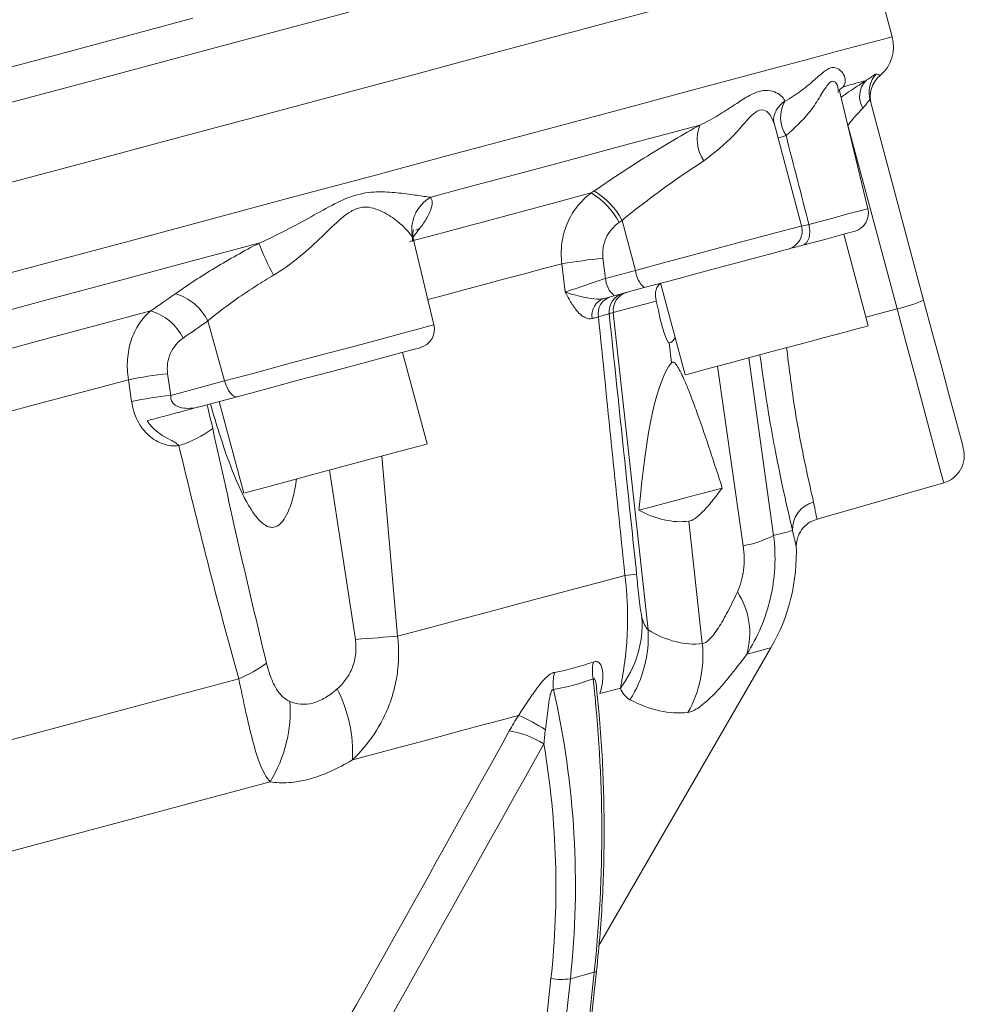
# Model space of a CAD drawing. Header units: millimetres. Extents: x 83 to 407, y -96 to 519.
# Tile 6 of 11: x 338 to 388, y 61 to 113. Entities that reach past the tile are written whole.
import ezdxf

# ---------------------------------------------------------------- set-up
doc = ezdxf.new("R2010")
doc.units = ezdxf.units.MM

msp = doc.modelspace()

# ---------------------------------------------------------------- linework, layer by layer
at = {"color": 7, "linetype": 'Continuous', "lineweight": 15}
for p, q in [((384.351, 112.493), (383.161, 116.935)), ((381.768, 109.855), (381.577, 109.699)), ((383.062, 103.423), (381.59, 109.558)), ((383.178, 109.145), (386.003, 98.6)), ((379.572, 102.515), (378.119, 107.937)), ((368.488, 104.252), (368.641, 104.358)), ((370.114, 102.807), (369.961, 102.701)), ((370.114, 102.807), (370.821, 100.17)), ((383.086, 97.245), (381.791, 102.075)), ((360.187, 97.294), (359.128, 101.708)), ((369.102, 100.813), (369.23, 99.744)), ((367.118, 99.034), (366.938, 100.522)), ((369.23, 99.744), (370.821, 100.17)), ((371.281, 99.258), (369.69, 98.832)), ((372.144, 99.443), (373.426, 94.657)), ((371.911, 98.554), (369.648, 97.948)), ((371.482, 81.206), (369.648, 97.948)), ((348.273, 97.505), (349.159, 94.339)), ((372.714, 95.302), (372.599, 96.352)), ((359.836, 91.015), (358.541, 95.845)), ((346.158, 94.72), (346.323, 93.579)), ((344.258, 93.26), (344.093, 94.4)), ((346.323, 93.579), (349.159, 94.339)), ((349.819, 93.508), (347.84, 92.977)), ((348.882, 93.257), (350.176, 88.427)), ((380.391, 87.053), (387.059, 88.966)), ((374.337, 80.486), (373.629, 86.943)), ((368.89, 64.565), (377.956, 80.268)), ((368.771, 78.123), (368.771, 78.126)), ((358.655, -28.846), (368.641, 63.154)), ((359.014, -26.608), (368.765, 63.236)), ((368.641, 63.154), (367.385, 62.817)), ((367.385, 62.817), (357.399, -29.183)), ((357.724, -16.736), (366.359, 62.821))]:
    msp.add_line(p, q, dxfattribs=at)
at = {"color": 8, "linetype": 'Continuous', "lineweight": 15}
for p, q in [((384.6, 98.143), (382.006, 107.824)), ((359.451, 102.392), (359.09, 101.925)), ((359.247, 102.282), (359.451, 102.392)), ((379.587, 102.496), (379.957, 102.591)), ((359.055, 101.691), (359.067, 101.881)), ((382.963, 97.703), (384.6, 98.143)), ((376.795, 95.559), (378.093, 86.184)), ((376.495, 85.649), (375.138, 95.115)), ((357.443, 90.374), (358.277, 80.875)), ((356.055, 80.71), (354.685, 89.635))]:
    msp.add_line(p, q, dxfattribs=at)
at = {"color": 7, "linetype": 'Continuous', "lineweight": 15, "flags": 128}
for points in [[(283.229, 90.159), (288.954, 91.693), (294.67, 93.224), (300.358, 94.748), (305.997, 96.259), (311.568, 97.752), (317.052, 99.222), (322.428, 100.662), (327.678, 102.069), (332.784, 103.437), (337.727, 104.762), (342.491, 106.038), (347.059, 107.262), (351.414, 108.429), (355.541, 109.535), (359.426, 110.576), (363.055, 111.548), (366.415, 112.448), (369.495, 113.274), (372.284, 114.021)], [(316.048, 105.039), (320.327, 106.186), (324.525, 107.311), (328.632, 108.411), (332.639, 109.485), (336.537, 110.529), (340.316, 111.542), (343.967, 112.52), (347.484, 113.463)], [(381.768, 109.855), (381.949, 109.903), (382.121, 109.949), (382.284, 109.993), (382.436, 110.034), (382.58, 110.072), (382.713, 110.108), (382.837, 110.141), (382.951, 110.172)], [(360.023, 104.028), (362.11, 104.587), (364.112, 105.124), (366.026, 105.637), (367.851, 106.126), (369.584, 106.59), (371.223, 107.029), (372.767, 107.443), (374.213, 107.83)], [(358.903, 101.684), (360.253, 102.046), (361.562, 102.396), (362.828, 102.735), (364.05, 103.063), (365.227, 103.378), (366.36, 103.682), (367.447, 103.973), (368.488, 104.252)], [(379.631, 101.496), (379.737, 101.543), (379.83, 101.625), (379.905, 101.738), (379.961, 101.878), (379.995, 102.039), (380.006, 102.217), (379.993, 102.403), (379.957, 102.591)], [(382.349, 102.224), (382.185, 102.18), (381.655, 102.038), (380.788, 101.806), (379.631, 101.496)], [(319.046, 93.048), (323.396, 94.214), (327.662, 95.357), (331.836, 96.475), (335.906, 97.566), (339.863, 98.626), (343.699, 99.654), (347.403, 100.647), (350.967, 101.602)], [(378.865, 101.29), (378.707, 101.248), (378.144, 101.097), (377.21, 100.847), (375.966, 100.514), (374.497, 100.12), (372.899, 99.692), (371.281, 99.258)], [(386.003, 98.6), (386.475, 96.84), (386.919, 95.183), (387.314, 93.706), (387.643, 92.479), (387.89, 91.559), (388.043, 90.989), (388.094, 90.796)], [(321.247, 91.594), (324.469, 92.457), (327.638, 93.306), (330.749, 94.14), (333.797, 94.956), (336.777, 95.755), (339.686, 96.535), (342.519, 97.294), (345.272, 98.031)], [(368.858, 97.718), (368.819, 97.707), (368.779, 97.697), (368.739, 97.686), (368.699, 97.675), (368.658, 97.664), (368.618, 97.654), (368.578, 97.643), (368.537, 97.632)], [(383.086, 97.245), (382.986, 97.218), (382.548, 97.101), (381.791, 96.898), (380.772, 96.625), (379.566, 96.302), (378.264, 95.953), (376.96, 95.604), (375.753, 95.28), (374.732, 95.007), (373.971, 94.803), (373.529, 94.684), (373.426, 94.657)], [(359.474, 96.095), (359.464, 96.092), (359.177, 96.015), (358.504, 95.835), (357.486, 95.562), (356.183, 95.213), (354.671, 94.808), (353.042, 94.371), (351.392, 93.929), (349.819, 93.508)], [(321.693, 88.398), (324.689, 89.201), (327.637, 89.991), (330.533, 90.767), (333.373, 91.528), (336.153, 92.273), (338.868, 93), (341.516, 93.71), (344.093, 94.4)], [(349.159, 94.339), (349.218, 94.157), (349.29, 93.986), (349.372, 93.834), (349.461, 93.705), (349.554, 93.605), (349.646, 93.538), (349.736, 93.505), (349.819, 93.508)], [(359.836, 91.015), (359.757, 90.994), (359.347, 90.884), (358.615, 90.688), (357.615, 90.42), (356.422, 90.101), (355.124, 89.753), (353.817, 89.402), (352.598, 89.076), (351.558, 88.797), (350.773, 88.587), (350.303, 88.461), (350.176, 88.427)], [(371, 87.517), (371.682, 87.699), (372.326, 87.872), (372.932, 88.034), (373.5, 88.186), (374.029, 88.328), (374.52, 88.46), (374.972, 88.581), (375.385, 88.692)], [(378.093, 86.184), (378.273, 86.233), (378.438, 86.277), (378.588, 86.317), (378.721, 86.353), (378.839, 86.384), (378.941, 86.411), (379.027, 86.435), (379.098, 86.453)], [(358.277, 80.875), (360.019, 81.341), (361.694, 81.79), (363.301, 82.221), (364.838, 82.633), (366.304, 83.025), (367.698, 83.399), (369.017, 83.752), (370.261, 84.086)], [(358.277, 80.875), (358.044, 80.858), (357.797, 80.839), (357.535, 80.82), (357.261, 80.8), (356.975, 80.779), (356.678, 80.757), (356.371, 80.734), (356.055, 80.71)], [(321.662, 71.063), (325.506, 72.094), (329.278, 73.104), (332.969, 74.093), (336.569, 75.058), (340.07, 75.996), (343.465, 76.906), (346.745, 77.785), (349.903, 78.631)], [(368.94, 77.852), (369.079, 77.889), (369.216, 77.926), (369.352, 77.963), (369.488, 77.999), (369.622, 78.035), (369.756, 78.071), (369.888, 78.106), (370.02, 78.141)], [(355.901, 74.358), (357.1, 74.679), (358.269, 74.993), (359.41, 75.298), (360.52, 75.596), (361.6, 75.885), (362.65, 76.167), (363.668, 76.439), (364.654, 76.704)], [(319.706, 64.66), (324.097, 65.836), (328.397, 66.988), (332.592, 68.113), (336.671, 69.206), (340.619, 70.264), (344.425, 71.283), (348.076, 72.262), (351.561, 73.195)]]:
    msp.add_lwpolyline(points, dxfattribs=at)
at = {"color": 8, "linetype": 'Continuous', "lineweight": 15, "flags": 128}
for points in [[(284.086, 94.602), (289.801, 96.133), (295.502, 97.661), (301.168, 99.179), (306.779, 100.682), (312.315, 102.166), (317.757, 103.624), (323.086, 105.052), (328.283, 106.444), (333.329, 107.796), (338.208, 109.104), (342.901, 110.361), (347.393, 111.565), (351.668, 112.71), (355.71, 113.793)], [(333.974, 98.994), (338.918, 100.319), (343.682, 101.595), (348.249, 102.819), (352.604, 103.986), (356.731, 105.092), (360.616, 106.133), (364.245, 107.105), (367.606, 108.006), (370.685, 108.831), (373.474, 109.578), (375.961, 110.245), (378.139, 110.828), (379.999, 111.327), (381.536, 111.738), (382.742, 112.062), (383.616, 112.295), (384.152, 112.439), (384.35, 112.492), (384.351, 112.493)], [(379.957, 102.591), (381.148, 102.91), (382.082, 103.161), (382.719, 103.331), (383.032, 103.415), (383.062, 103.423)], [(370.821, 100.17), (372.48, 100.615), (374.131, 101.057), (375.686, 101.474), (377.064, 101.843), (378.191, 102.145), (379.008, 102.364), (379.471, 102.488), (379.572, 102.515)], [(359.867, 98.627), (360.562, 98.813), (361.722, 99.124), (362.843, 99.424), (363.926, 99.715), (364.97, 99.994), (365.974, 100.263), (366.938, 100.522)], [(387.059, 88.966), (387.012, 89.139), (386.874, 89.655), (386.649, 90.494), (386.346, 91.625), (385.975, 93.009), (385.55, 94.595), (385.086, 96.327), (384.6, 98.143)], [(369.648, 97.948), (369.591, 97.932), (369.542, 97.919), (369.502, 97.908), (369.47, 97.9), (369.447, 97.894), (369.432, 97.89), (369.43, 97.889)], [(349.159, 94.339), (350.787, 94.775), (352.497, 95.233), (354.203, 95.691), (355.822, 96.124), (357.275, 96.514), (358.491, 96.839), (359.408, 97.085), (359.983, 97.239), (360.187, 97.294), (360.187, 97.294)], [(376.677, 79.925), (377.3, 80.092), (377.717, 80.204), (377.928, 80.26), (377.956, 80.268)], [(368.641, 63.154), (368.704, 63.176), (368.745, 63.201), (368.764, 63.231), (368.765, 63.236)]]:
    msp.add_lwpolyline(points, dxfattribs=at)
at = {"color": 7, "linetype": 'Continuous', "lineweight": 15}
for centre, radius, start, end in [((382.419, 111.975), 2, 310.3539, 15), ((383.84, 109.35), 1.211, 137.2813, 210.7616), ((384.624, 109.531), 1.497, 137.9296, 194.9825), ((384.685, 109.313), 1.5, 130.7807, 194.6494), ((380.214, 108.234), 1.751, 150.7658, 213.2347), ((376.077, 107.076), 2.011, 157.9518, 214.3922), ((361.018, 102.299), 1.995, 119.8906, 192.1029), ((366.349, 100.746), 4.106, 28.4239, 58.6164), ((366.504, 100.853), 4.105, 28.4232, 58.6246), ((382.09, 103.19), 1, 285, 13.5), ((378.606, 102.256), 1, 285, 15), ((363.374, 106.311), 13.27, 200.7853, 208.7967), ((373.696, 58.544), 42.518, 96.2034, 99.1455), ((370.604, 99.865), 1.379, 185.012, 228.4785), ((372.195, 100.291), 1.379, 185.013, 228.4768), ((345.761, 96.248), 2.809, 26.5895, 73.359), ((369.457, 97.802), 0.935, 107.7346, 190.4987), ((369.781, 97.887), 0.937, 107.6261, 190.3728), ((370.425, 97.994), 1, 105.0004, 186.1035), ((370.622, 98.066), 0.981, 105.6653, 186.9612), ((383.124, 105.053), 7.066, 282.0537, 294.043), ((344.46, 95.338), 2.812, 26.5629, 73.2185), ((359.215, 97.061), 1, 285, 13.5), ((348.376, 73.544), 21.292, 95.9791, 101.6053), ((348.54, 72.403), 21.292, 95.9777, 101.6017), ((344.916, 96.727), 6.083, 287.5196, 306.4772), ((386.645, 90.407), 1.5, 286, 15), ((380.548, 86.535), 1.453, 103.6376, 183.2371), ((375.545, 91.137), 5.57, 279.8263, 297.2231), ((369.295, 85.268), 10, 330, 2.3451), ((372.088, 67.753), 16.435, 94.2381, 96.3838), ((372.906, 81.046), 3.934, 343.4498, 33.4616), ((365.579, 81.535), 5.589, 322.6079, 3.4036), ((365.307, 80.848), 6.185, 327.5491, 3.3168), ((368.259, 79.861), 6.11, 330.6135, 5.8682), ((347.175, 85.198), 7.112, 292.554, 306.1314), ((370.71, 79.046), 2.167, 167.4479, 191.1222), ((368.717, 78.395), 2.242, 165.1751, 188.3635), ((348.362, 74.698), 7.547, 357.4227, 26.8121), ((345.402, 76.961), 7.219, 328.5601, 3.761), ((361.181, 68.501), 8.907, 56.7245, 67.054), ((363.472, 71.273), 4.661, 57.3119, 81.4348), ((366.883, 65.869), 3.092, 260.2566, 279.3506)]:
    msp.add_arc(centre, radius, start, end, dxfattribs=at)
at = {"color": 8, "linetype": 'Continuous', "lineweight": 15}
for centre, radius, start, end in [((379.697, 107.666), 1.745, 125.3952, 147.788), ((384.977, 84.946), 23.18, 105.5846, 106.6674)]:
    msp.add_arc(centre, radius, start, end, dxfattribs=at)
at = {"color": 7, "linetype": 'Continuous', "lineweight": 15}
for centre, major_axis, ratio, start_param, end_param in [((368.79, 131.279), (-3.818, 34.927), 0.036532, 2.780571, 3.134446), ((426.874, -394.372), (-53.572, 490.042), 0.036213, 0.034982, 0.178745), ((333.792, 74.97), (-6.017, 49.898), 0.69601, 4.39044, 4.701776), ((315.309, 70.017), (50.077, -16.456), 0.925665, 0.194212, 0.505548), ((315.153, 69.831), (49.469, -15.381), 0.923376, 0.178851, 0.436346)]:
    msp.add_ellipse(centre, major_axis=major_axis, ratio=ratio, start_param=start_param, end_param=end_param, dxfattribs=at)
for points, knots in [([(378.686, 109.089), (378.996, 109.259), (379.27, 109.44), (379.765, 109.802), (379.987, 109.985), (380.383, 110.328), (380.559, 110.49), (380.802, 110.683), (380.879, 110.739), (381.027, 110.821), (381.099, 110.848), (381.306, 110.883), (381.431, 110.841), (381.642, 110.701), (381.727, 110.603), (381.844, 110.394), (381.876, 110.281), (381.875, 110.06), (381.843, 109.951), (381.768, 109.855)], [0, 0, 0, 0, 0.125, 0.125, 0.25, 0.25, 0.375, 0.375, 0.4375, 0.4375, 0.5, 0.5, 0.625, 0.625, 0.75, 0.75, 0.875, 0.875, 1, 1, 1, 1]), ([(382.951, 110.172), (383.043, 110.228), (383.12, 110.281), (383.252, 110.375), (383.307, 110.416), (383.442, 110.513), (383.495, 110.543), (383.513, 110.534)], [0, 0, 0, 0, 0.25, 0.25, 0.5, 0.5, 1, 1, 1, 1]), ([(374.213, 107.83), (374.558, 107.993), (374.871, 108.166), (375.45, 108.512), (375.718, 108.686), (376.214, 109.014), (376.442, 109.167), (376.873, 109.425), (377.076, 109.529), (377.458, 109.651), (377.638, 109.67), (377.965, 109.642), (378.112, 109.596), (378.364, 109.477), (378.468, 109.402), (378.622, 109.246), (378.672, 109.165), (378.686, 109.089)], [0, 0, 0, 0, 0.125, 0.125, 0.25, 0.25, 0.375, 0.375, 0.5, 0.5, 0.625, 0.625, 0.75, 0.75, 0.875, 0.875, 1, 1, 1, 1]), ([(381.592, 109.566), (381.585, 109.596), (381.562, 109.685), (381.58, 109.684), (381.578, 109.697), (381.578, 109.705)], [0, 0, 0, 0, 0.170525, 0.510242, 1, 1, 1, 1]), ([(383.178, 109.145), (383.173, 109.162), (383.161, 109.163), (383.124, 109.132), (383.098, 109.1), (383.035, 109.015), (382.996, 108.963), (382.909, 108.851), (382.859, 108.791), (382.8, 108.731)], [0, 0, 0, 0, 0.25, 0.25, 0.5, 0.5, 0.75, 0.75, 1, 1, 1, 1]), ([(378.129, 107.941), (378.111, 108.007), (378.053, 108.216), (378.16, 108.436), (378.234, 108.587)], [0, 0, 0, 0, 0.315272, 1, 1, 1, 1]), ([(382.8, 108.731), (382.741, 108.67), (382.678, 108.603), (382.55, 108.463), (382.483, 108.389), (382.279, 108.155), (382.142, 107.993), (382.005, 107.825)], [0, 0, 0, 0, 0.25, 0.25, 0.5, 0.5, 1, 1, 1, 1]), ([(368.641, 104.358), (369.554, 104.991), (370.487, 105.603), (371.917, 106.494), (372.389, 106.78), (373.314, 107.324), (373.768, 107.584), (374.213, 107.83)], [0, 0, 0, 0, 0.5, 0.5, 0.75, 0.75, 1, 1, 1, 1]), ([(374.418, 105.94), (374.069, 105.718), (373.715, 105.484), (372.996, 104.993), (372.63, 104.736), (371.526, 103.933), (370.81, 103.379), (370.114, 102.807)], [0, 0, 0, 0, 0.25, 0.25, 0.5, 0.5, 1, 1, 1, 1]), ([(350.967, 101.602), (351.469, 101.814), (351.944, 102.046), (352.858, 102.519), (353.299, 102.764), (354.147, 103.238), (354.555, 103.47), (355.359, 103.879), (355.756, 104.053), (356.547, 104.265), (356.937, 104.303), (357.683, 104.309), (358.037, 104.281), (358.699, 104.211), (359.008, 104.168), (359.566, 104.088), (359.815, 104.051), (360.023, 104.028)], [0, 0, 0, 0, 0.125, 0.125, 0.25, 0.25, 0.375, 0.375, 0.5, 0.5, 0.625, 0.625, 0.75, 0.75, 0.875, 0.875, 1, 1, 1, 1]), ([(360.023, 104.028), (360.122, 103.855), (360.119, 103.629), (359.974, 103.217), (359.901, 103.067), (359.71, 102.745), (359.592, 102.573), (359.451, 102.392)], [0, 0, 0, 0, 0.5, 0.5, 0.75, 0.75, 1, 1, 1, 1]), ([(366.938, 100.522), (366.891, 100.883), (366.892, 101.242), (366.961, 101.776), (366.997, 101.954), (367.089, 102.297), (367.146, 102.465), (367.349, 102.952), (367.529, 103.261), (367.956, 103.806), (368.208, 104.049), (368.488, 104.252)], [0, 0, 0, 0, 0.25, 0.25, 0.375, 0.375, 0.5, 0.5, 0.75, 0.75, 1, 1, 1, 1]), ([(359.067, 101.881), (359, 102.01), (358.879, 102.171), (358.549, 102.518), (358.339, 102.706), (357.853, 103.062), (357.575, 103.235), (357.101, 103.423), (356.934, 103.473), (356.674, 103.504), (356.586, 103.508), (356.406, 103.496), (356.314, 103.481), (356.043, 103.405), (355.867, 103.316), (355.517, 103.084), (355.345, 102.942), (354.838, 102.492), (354.503, 102.155), (353.791, 101.479), (353.414, 101.136), (352.62, 100.492), (352.201, 100.188), (351.744, 99.918)], [0, 0, 0, 0, 0.125, 0.125, 0.25, 0.25, 0.375, 0.375, 0.4375, 0.4375, 0.46875, 0.46875, 0.5, 0.5, 0.5625, 0.5625, 0.625, 0.625, 0.75, 0.75, 0.875, 0.875, 1, 1, 1, 1]), ([(359.156, 101.714), (359.13, 101.785), (359.039, 102.033), (359.115, 102.293), (359.118, 102.306), (359.119, 102.311)], [0, 0, 0, 0, 0.18363, 0.649277, 1, 1, 1, 1]), ([(369.961, 102.701), (369.812, 102.598), (369.677, 102.475), (369.445, 102.2), (369.346, 102.045), (369.195, 101.716), (369.141, 101.54), (369.083, 101.179), (369.08, 100.997), (369.102, 100.813)], [0, 0, 0, 0, 0.25, 0.25, 0.5, 0.5, 0.75, 0.75, 1, 1, 1, 1]), ([(346.566, 98.939), (347.228, 99.404), (347.928, 99.86), (349.034, 100.529), (349.415, 100.752), (350.185, 101.185), (350.574, 101.396), (350.967, 101.602)], [0, 0, 0, 0, 0.5, 0.5, 0.75, 0.75, 1, 1, 1, 1]), ([(378.904, 101.301), (378.922, 101.306), (379.067, 101.345), (379.368, 101.425), (379.631, 101.496)], [0, 0, 0, 0, 0.124445, 1, 1, 1, 1]), ([(351.744, 99.918), (351.431, 99.734), (351.121, 99.544), (350.51, 99.152), (350.209, 98.951), (349.337, 98.344), (348.788, 97.93), (348.273, 97.505)], [0, 0, 0, 0, 0.25, 0.25, 0.5, 0.5, 1, 1, 1, 1]), ([(367.118, 99.034), (367.317, 99.096), (367.636, 99.201), (368.205, 99.393), (368.405, 99.461), (368.819, 99.602), (369.027, 99.673), (369.23, 99.744)], [0, 0, 0, 0, 0.5, 0.5, 0.75, 0.75, 1, 1, 1, 1]), ([(372.246, 99.517), (372.164, 99.495), (372.098, 99.455), (371.989, 99.351), (371.948, 99.285), (371.89, 99.134), (371.874, 99.048), (371.869, 98.891), (371.871, 98.835), (371.883, 98.708), (371.894, 98.637), (371.911, 98.554)], [0, 0, 0, 0, 0.25, 0.25, 0.5, 0.5, 0.75, 0.75, 0.875, 0.875, 1, 1, 1, 1]), ([(368.537, 97.632), (368.417, 97.6), (368.294, 97.617), (368.104, 97.706), (368.04, 97.747), (367.915, 97.845), (367.853, 97.903), (367.671, 98.1), (367.553, 98.264), (367.384, 98.536), (367.33, 98.632), (367.222, 98.829), (367.169, 98.932), (367.118, 99.034)], [0, 0, 0, 0, 0.25, 0.25, 0.375, 0.375, 0.5, 0.5, 0.75, 0.75, 0.875, 0.875, 1, 1, 1, 1]), ([(369.172, 98.693), (369.005, 98.649), (368.824, 98.651), (368.447, 98.69), (368.254, 98.726), (367.882, 98.803), (367.703, 98.845), (367.378, 98.934), (367.234, 98.981), (367.118, 99.034)], [0, 0, 0, 0, 0.25, 0.25, 0.5, 0.5, 0.75, 0.75, 1, 1, 1, 1]), ([(344.093, 94.4), (344.035, 94.761), (344.019, 95.118), (344.056, 95.646), (344.079, 95.82), (344.144, 96.156), (344.186, 96.32), (344.29, 96.637), (344.352, 96.792), (344.493, 97.083), (344.571, 97.221), (344.831, 97.612), (345.039, 97.842), (345.272, 98.031)], [0, 0, 0, 0, 0.25, 0.25, 0.375, 0.375, 0.5, 0.5, 0.625, 0.625, 0.75, 0.75, 1, 1, 1, 1]), ([(369.428, 97.889), (369.44, 97.892), (369.396, 97.878), (369.204, 97.821), (369.058, 97.777), (368.858, 97.718)], [0, 0, 0, 0, 0.5, 0.5, 1, 1, 1, 1]), ([(370.876, 84.143), (370.705, 85.771), (370.223, 90.352), (369.741, 94.934), (369.43, 97.888)], [0, 0, 0, 0, 0.355257, 1, 1, 1, 1]), ([(346.975, 96.596), (346.833, 96.497), (346.704, 96.379), (346.48, 96.111), (346.384, 95.96), (346.237, 95.633), (346.185, 95.458), (346.132, 95.092), (346.132, 94.907), (346.158, 94.72)], [0, 0, 0, 0, 0.25, 0.25, 0.5, 0.5, 0.75, 0.75, 1, 1, 1, 1]), ([(372.897, 96.631), (372.854, 96.557), (372.747, 96.369), (372.654, 96.358), (372.599, 96.352)], [0, 0, 0, 0, 0.396874, 1, 1, 1, 1]), ([(375.385, 88.692), (375.175, 89.353), (374.963, 90.01), (374.533, 91.31), (374.315, 91.953), (373.979, 92.892), (373.866, 93.2), (373.635, 93.801), (373.518, 94.093), (373.339, 94.502), (373.278, 94.634), (373.156, 94.88), (373.095, 94.994), (372.972, 95.187), (372.912, 95.264), (372.828, 95.326), (372.802, 95.336), (372.754, 95.336), (372.732, 95.324), (372.714, 95.302)], [0, 0, 0, 0, 0.25, 0.25, 0.5, 0.5, 0.625, 0.625, 0.75, 0.75, 0.8125, 0.8125, 0.875, 0.875, 0.9375, 0.9375, 0.96875, 0.96875, 1, 1, 1, 1]), ([(346.323, 93.579), (346.314, 93.497), (346.321, 93.415), (346.371, 93.264), (346.415, 93.195), (346.583, 93.025), (346.735, 92.961), (347.044, 92.892), (347.205, 92.886), (347.525, 92.907), (347.684, 92.936), (347.84, 92.977)], [0, 0, 0, 0, 0.125, 0.125, 0.25, 0.25, 0.5, 0.5, 0.75, 0.75, 1, 1, 1, 1]), ([(346.747, 90.926), (346.611, 90.912), (346.474, 90.911), (346.198, 90.94), (346.059, 90.97), (345.79, 91.06), (345.659, 91.119), (345.403, 91.269), (345.278, 91.36), (345.047, 91.569), (344.939, 91.686), (344.741, 91.947), (344.65, 92.093), (344.496, 92.399), (344.43, 92.56), (344.324, 92.901), (344.284, 93.079), (344.258, 93.26)], [0, 0, 0, 0, 0.125, 0.125, 0.25, 0.25, 0.375, 0.375, 0.5, 0.5, 0.625, 0.625, 0.75, 0.75, 0.875, 0.875, 1, 1, 1, 1]), ([(345.077, 92.237), (345.29, 92.294), (345.513, 92.354), (345.972, 92.477), (346.209, 92.54), (346.911, 92.728), (347.377, 92.853), (347.84, 92.977)], [0, 0, 0, 0, 0.25, 0.25, 0.5, 0.5, 1, 1, 1, 1]), ([(352.955, 89.172), (352.903, 88.855), (352.801, 88.235), (352.543, 87.473), (352.257, 86.955), (351.971, 86.681), (351.69, 86.595), (351.367, 86.669), (350.915, 87.014), (350.258, 87.981), (349.554, 89.578), (348.918, 91.407), (348.562, 92.614), (348.41, 93.13)], [0, 0, 0, 0, 0.083434, 0.162969, 0.215267, 0.251173, 0.287368, 0.318629, 0.370496, 0.474588, 0.663226, 0.856062, 1, 1, 1, 1]), ([(346.747, 90.926), (346.684, 91.009), (346.613, 91.058), (346.468, 91.148), (346.393, 91.186), (346.167, 91.301), (346.014, 91.378), (345.72, 91.562), (345.578, 91.668), (345.312, 91.922), (345.185, 92.071), (345.077, 92.237)], [0, 0, 0, 0, 0.125, 0.125, 0.25, 0.25, 0.5, 0.5, 0.75, 0.75, 1, 1, 1, 1]), ([(349.903, 78.631), (349.338, 80.663), (348.797, 82.706), (347.748, 86.806), (347.241, 88.863), (346.747, 90.926)], [0, 0, 0, 0, 0.5, 0.5, 1, 1, 1, 1]), ([(373.629, 86.943), (373.72, 86.954), (373.828, 87.003), (374.077, 87.176), (374.219, 87.301), (374.521, 87.609), (374.683, 87.792), (375.024, 88.21), (375.202, 88.443), (375.385, 88.692)], [0, 0, 0, 0, 0.25, 0.25, 0.5, 0.5, 0.75, 0.75, 1, 1, 1, 1]), ([(379.293, 85.674), (379.299, 85.742), (379.312, 85.913), (379.408, 86.23), (379.632, 86.598), (379.984, 86.915), (380.275, 87.001), (380.405, 87.039)], [0, 0, 0, 0, 0.10883, 0.272504, 0.520833, 0.787729, 1, 1, 1, 1]), ([(378.093, 86.184), (378.164, 85.635), (378.185, 85.086), (378.144, 84.261), (378.118, 83.984), (378.041, 83.438), (377.991, 83.169), (377.806, 82.368), (377.635, 81.843), (377.213, 80.848), (376.963, 80.375), (376.677, 79.925)], [0, 0, 0, 0, 0.25, 0.25, 0.375, 0.375, 0.5, 0.5, 0.75, 0.75, 1, 1, 1, 1]), ([(376.188, 83.215), (376.267, 83.384), (376.334, 83.566), (376.443, 83.952), (376.484, 84.159), (376.537, 84.577), (376.548, 84.793), (376.542, 85.223), (376.526, 85.436), (376.495, 85.649)], [0, 0, 0, 0, 0.25, 0.25, 0.5, 0.5, 0.75, 0.75, 1, 1, 1, 1]), ([(370.874, 84.143), (370.893, 83.964), (370.933, 83.576), (370.971, 83.171), (370.992, 82.988), (370.993, 82.98)], [0, 0, 0, 0, 0.451566, 0.97785, 1, 1, 1, 1]), ([(370.02, 78.141), (370.09, 78.504), (370.164, 78.91), (370.258, 79.581), (370.286, 79.816), (370.335, 80.298), (370.355, 80.547), (370.385, 81.058), (370.395, 81.323), (370.402, 81.858), (370.4, 82.129), (370.383, 82.681), (370.368, 82.961), (370.324, 83.522), (370.296, 83.803), (370.261, 84.086)], [0, 0, 0, 0, 0.25, 0.25, 0.375, 0.375, 0.5, 0.5, 0.625, 0.625, 0.75, 0.75, 0.875, 0.875, 1, 1, 1, 1]), ([(374.337, 80.486), (374.391, 80.488), (374.451, 80.509), (374.58, 80.586), (374.648, 80.642), (374.863, 80.858), (375.02, 81.067), (375.266, 81.448), (375.349, 81.586), (375.515, 81.876), (375.598, 82.028), (375.849, 82.506), (376.018, 82.85), (376.188, 83.215)], [0, 0, 0, 0, 0.125, 0.125, 0.25, 0.25, 0.5, 0.5, 0.625, 0.625, 0.75, 0.75, 1, 1, 1, 1]), ([(355.097, 78.102), (355.262, 78.246), (355.418, 78.414), (355.693, 78.797), (355.808, 79.008), (355.939, 79.35), (355.976, 79.469), (356.034, 79.711), (356.055, 79.833), (356.095, 80.207), (356.09, 80.46), (356.055, 80.71)], [0, 0, 0, 0, 0.25, 0.25, 0.5, 0.5, 0.625, 0.625, 0.75, 0.75, 1, 1, 1, 1]), ([(358.277, 80.875), (358.314, 80.575), (358.332, 80.274), (358.333, 79.673), (358.316, 79.371), (358.245, 78.772), (358.192, 78.477), (358.05, 77.892), (357.962, 77.602), (357.647, 76.755), (357.375, 76.222), (356.708, 75.218), (356.324, 74.762), (355.901, 74.358)], [0, 0, 0, 0, 0.125, 0.125, 0.25, 0.25, 0.375, 0.375, 0.5, 0.5, 0.75, 0.75, 1, 1, 1, 1]), ([(351.369, 79.455), (351.428, 79.211), (351.498, 78.974), (351.661, 78.535), (351.754, 78.33), (351.961, 77.977), (352.078, 77.825), (352.327, 77.586), (352.464, 77.496), (352.605, 77.434)], [0, 0, 0, 0, 0.25, 0.25, 0.5, 0.5, 0.75, 0.75, 1, 1, 1, 1]), ([(368.594, 79.517), (368.663, 79.541), (368.725, 79.547), (368.839, 79.52), (368.888, 79.489), (369.011, 79.35), (369.061, 79.204), (369.107, 78.866), (369.104, 78.677), (369.055, 78.277), (369.008, 78.066), (368.94, 77.852)], [0, 0, 0, 0, 0.125, 0.125, 0.25, 0.25, 0.5, 0.5, 0.75, 0.75, 1, 1, 1, 1]), ([(376.677, 79.925), (376.353, 79.485), (376.042, 79.081), (375.595, 78.536), (375.449, 78.364), (375.165, 78.044), (375.026, 77.894), (374.626, 77.49), (374.383, 77.277), (373.944, 76.974), (373.747, 76.884), (373.582, 76.863)], [0, 0, 0, 0, 0.25, 0.25, 0.375, 0.375, 0.5, 0.5, 0.75, 0.75, 1, 1, 1, 1]), ([(364.654, 76.704), (364.813, 76.943), (364.97, 77.18), (365.282, 77.648), (365.439, 77.879), (365.68, 78.209), (365.76, 78.314), (365.922, 78.51), (366.004, 78.602), (366.165, 78.759), (366.246, 78.826), (366.404, 78.924), (366.479, 78.956), (366.55, 78.969)], [0, 0, 0, 0, 0.25, 0.25, 0.5, 0.5, 0.625, 0.625, 0.75, 0.75, 0.875, 0.875, 1, 1, 1, 1]), ([(351.561, 73.195), (351.457, 73.313), (351.362, 73.451), (351.189, 73.759), (351.11, 73.928), (350.888, 74.482), (350.757, 74.915), (350.51, 75.861), (350.39, 76.381), (350.15, 77.471), (350.028, 78.046), (349.903, 78.631)], [0, 0, 0, 0, 0.125, 0.125, 0.25, 0.25, 0.5, 0.5, 0.75, 0.75, 1, 1, 1, 1]), ([(352.605, 77.434), (352.786, 77.356), (352.976, 77.307), (353.378, 77.277), (353.592, 77.297), (354.025, 77.413), (354.242, 77.507), (354.673, 77.759), (354.889, 77.919), (355.097, 78.102)], [0, 0, 0, 0, 0.25, 0.25, 0.5, 0.5, 0.75, 0.75, 1, 1, 1, 1]), ([(366.499, 78.069), (366.474, 78.078), (366.446, 78.068), (366.4, 78.013), (366.382, 77.973), (366.336, 77.846), (366.315, 77.752), (366.259, 77.471), (366.233, 77.278), (366.158, 76.707), (366.115, 76.327), (366.068, 75.948)], [0, 0, 0, 0, 0.0625, 0.0625, 0.125, 0.125, 0.25, 0.25, 0.5, 0.5, 1, 1, 1, 1]), ([(368.765, 63.236), (368.831, 63.898), (369.022, 65.817), (369.179, 69.038), (369.16, 72.893), (368.993, 75.926), (368.813, 77.661), (368.766, 78.114)], [0, 0, 0, 0, 0.1357, 0.39302, 0.650681, 0.908921, 1, 1, 1, 1]), ([(355.901, 74.358), (355.114, 73.884), (354.349, 73.541), (353.238, 73.243), (352.881, 73.182), (352.199, 73.134), (351.873, 73.147), (351.561, 73.195)], [0, 0, 0, 0, 0.5, 0.5, 0.75, 0.75, 1, 1, 1, 1])]:
    msp.add_open_spline(points, degree=3, knots=knots, dxfattribs=at)
at = {"color": 8, "linetype": 'Continuous', "lineweight": 15}
for points, knots in [([(381.506, 109.553), (381.501, 109.685), (381.49, 110), (381.21, 110.233), (380.897, 109.941), (380.506, 109.263), (379.892, 108.313), (379.182, 107.668), (378.75, 107.274)], [0, 0, 0, 0, 0.10424, 0.249861, 0.394417, 0.560855, 0.732301, 1, 1, 1, 1]), ([(381.651, 109.3), (381.797, 109.4), (382.243, 109.708), (382.673, 109.991), (382.928, 110.157), (382.951, 110.172)], [0, 0, 0, 0, 0.306933, 0.938139, 1, 1, 1, 1]), ([(383.513, 110.534), (383.582, 110.5), (383.632, 110.48), (383.699, 110.456), (383.715, 110.451), (383.715, 110.451)], [0, 0, 0, 0, 0.5, 0.5, 1, 1, 1, 1]), ([(378.115, 107.934), (377.997, 108.212), (377.81, 108.652), (377.361, 108.646), (376.896, 108.349), (376.489, 107.844), (375.649, 106.905), (374.982, 106.382), (374.418, 105.94)], [0, 0, 0, 0, 0.244808, 0.388791, 0.42015, 0.665944, 0.717499, 1, 1, 1, 1]), ([(378.779, 96.091), (378.898, 95.128), (379.155, 93.044), (379.671, 90.302), (380.031, 88.678), (380.176, 88.072), (380.206, 87.948)], [0, 0, 0, 0, 0.275821, 0.597179, 0.917063, 1, 1, 1, 1]), ([(379.098, 86.453), (379.063, 86.597), (378.895, 87.294), (378.473, 89.161), (377.86, 92.279), (377.527, 94.636), (377.374, 95.715)], [0, 0, 0, 0, 0.0828181, 0.4032757, 0.726831, 1, 1, 1, 1]), ([(380.206, 87.948), (380.288, 87.514), (380.392, 86.966), (380.365, 87.127), (380.36, 87.161)], [0, 0, 0, 0, 0.789253, 1, 1, 1, 1]), ([(379.27, 85.675), (379.277, 85.64), (379.309, 85.48), (379.191, 86.025), (379.098, 86.453)], [0, 0, 0, 0, 0.213833, 1, 1, 1, 1]), ([(370.993, 82.98), (371.014, 82.775), (371.062, 82.324), (371.124, 82.028), (371.158, 81.867)], [0, 0, 0, 0, 0.454509, 1, 1, 1, 1]), ([(368.771, 78.123), (368.771, 78.124), (368.766, 78.194), (368.746, 78.326), (368.716, 78.485), (368.68, 78.588), (368.65, 78.635), (368.622, 78.651), (368.599, 78.643), (368.587, 78.631), (368.583, 78.628)], [0, 0, 0, 0, 0.003397, 0.28029, 0.557068, 0.703389, 0.808358, 0.885926, 0.963749, 1, 1, 1, 1])]:
    msp.add_open_spline(points, degree=3, knots=knots, dxfattribs=at)
at = {"color": 7, "linetype": 'Continuous', "lineweight": 15}
for points in [[(378.75, 107.274), (379.153, 105.713), (379.555, 104.152), (379.957, 102.591)], [(345.272, 98.031), (345.703, 98.334), (346.134, 98.636), (346.566, 98.939)], [(369.69, 98.832), (369.518, 98.786), (369.345, 98.74), (369.172, 98.693)], [(370.261, 84.086), (369.794, 88.63), (369.326, 93.174), (368.858, 97.718)], [(348.273, 97.505), (347.841, 97.202), (347.408, 96.899), (346.975, 96.596)], [(348.239, 93.084), (348.34, 92.673), (348.44, 92.258), (348.533, 91.836)], [(348.533, 91.836), (349.438, 87.694), (350.374, 83.564), (351.369, 79.455)], [(371, 87.517), (371.899, 87.042), (372.777, 86.841), (373.629, 86.943)], [(371.158, 81.867), (371.235, 81.577), (371.338, 81.348), (371.482, 81.206)], [(371.482, 81.206), (372.46, 80.632), (373.413, 80.378), (374.337, 80.486)], [(366.55, 78.969), (367.245, 79.098), (367.926, 79.28), (368.594, 79.517)], [(368.583, 78.628), (367.899, 78.378), (367.205, 78.192), (366.499, 78.069)], [(370.526, 77.529), (370.306, 77.644), (370.14, 77.853), (370.02, 78.141)], [(373.582, 76.863), (372.607, 76.741), (371.586, 76.975), (370.526, 77.529)], [(364.166, 75.882), (364.319, 76.157), (364.481, 76.431), (364.654, 76.704)], [(352.925, 55.818), (356.701, 62.488), (360.442, 69.18), (364.166, 75.882)], [(366.068, 75.948), (366.037, 75.696), (366.012, 75.446), (365.989, 75.196)], [(365.989, 75.196), (362.253, 68.489), (358.497, 61.793), (354.703, 55.12)]]:
    msp.add_open_spline(points, degree=3, dxfattribs=at)

doc.saveas('drawing.dxf')
